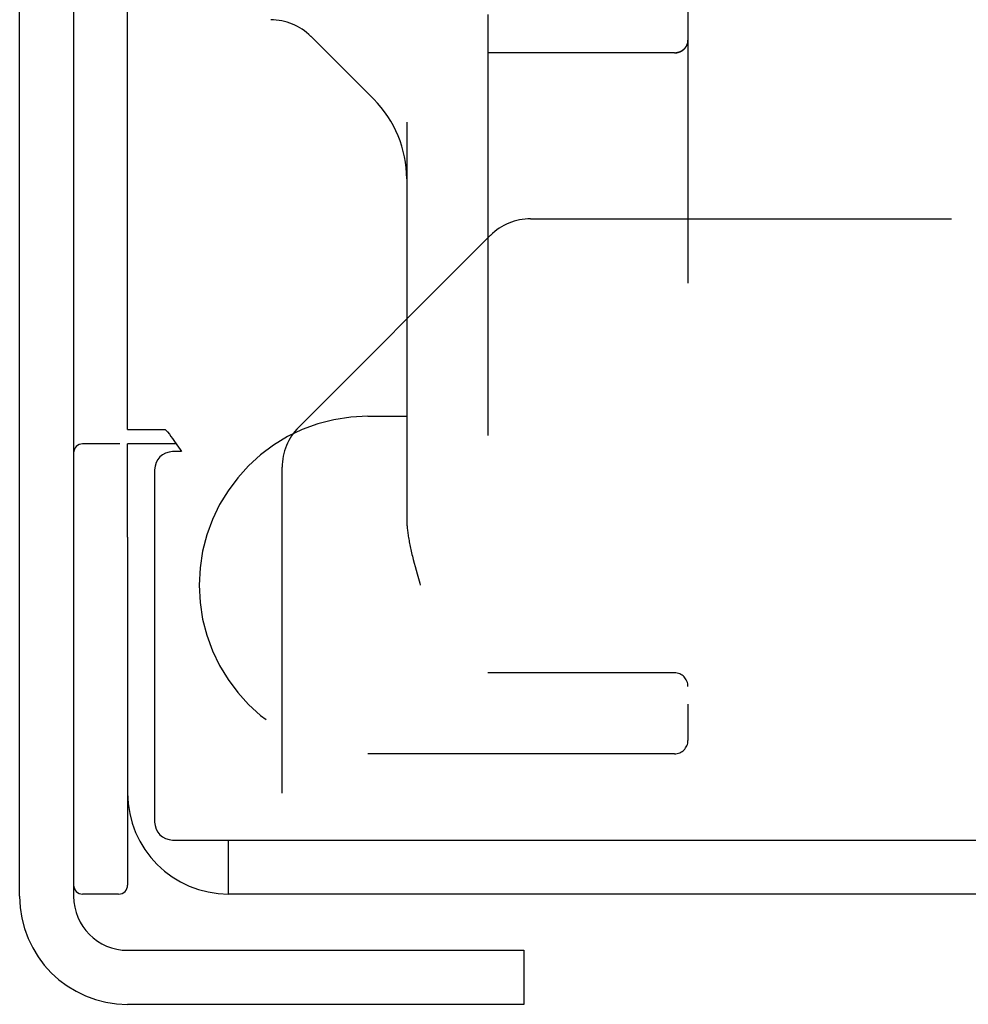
# Model space of a CAD drawing. Header units: inches. Extents: x 0 to 85, y 0 to 55.
# Tile 8 of 15: x 51.7 to 52.8, y 23 to 24.1. Entities that reach past the tile are written whole.
import ezdxf

# ---------------------------------------------------------------- set-up
doc = ezdxf.new("R2010")
doc.units = ezdxf.units.IN
doc.header["$LTSCALE"] = 4.675
doc.header["$MEASUREMENT"] = 0
doc.linetypes.add('HIDDEN', pattern=[0.2, 0.1, -0.1])
doc.layers.get('0').update_dxf_attribs({"linetype": 'CONTINUOUS'})
doc.layers.add('02___PRT_ALL_AXES', color=7, linetype='CONTINUOUS')
doc.layers.add('DEFAULT_2', color=8, linetype='HIDDEN')

msp = doc.modelspace()

# ---------------------------------------------------------------- linework, layer by layer
at = {"color": 7, "linetype": 'Continuous'}
for p, q in [((51.7757, 32.0856), (51.7757, 23.1431)), ((51.8896, 23.6456), (51.8357, 23.6456)), ((51.8357, 23.542), (51.8357, 23.1556)), ((51.9477, 23.1456), (51.9477, 23.2056)), ((51.8357, 23.0831), (52.2757, 23.0831)), ((52.2757, 23.0831), (52.2757, 23.0231))]:
    msp.add_line(p, q, dxfattribs=at)
at = {"color": 3, "linetype": 'Continuous'}
for p, q in [((51.7157, 23.1431), (51.7157, 32.0831)), ((51.8357, 23.6616), (51.8357, 31.5793)), ((51.8357, 23.6616), (51.8774, 23.6616)), ((51.8357, 23.542), (51.8357, 23.6456)), ((51.8957, 23.6369), (51.8857, 23.6369)), ((51.8939, 23.6394), (51.8957, 23.6369)), ((51.8657, 23.6169), (51.8657, 23.2256)), ((51.8857, 23.2056), (59.7237, 23.2056)), ((59.7237, 23.1456), (51.9477, 23.1456)), ((52.2757, 23.0231), (51.8357, 23.0231))]:
    msp.add_line(p, q, dxfattribs=at)
for points in [[(51.8774, 23.6616), (51.8799, 23.6589), (51.882, 23.6564), (51.8838, 23.6539), (51.8855, 23.6516), (51.8871, 23.6493)], [(51.8871, 23.6493), (51.8903, 23.6445), (51.8921, 23.6419), (51.8939, 23.6394)]]:
    msp.add_lwpolyline(points, dxfattribs=at)
at = {"color": 7, "linetype": 'Continuous'}
for centre, radius, start, end in [((51.7857, 23.6356), 0.01, 90, 180), ((51.8257, 23.6356), 0.01, 82.5, 90), ((51.7857, 23.1556), 0.01, 180, 270), ((51.8257, 23.1556), 0.01, 270, 360), ((51.8357, 23.1431), 0.06, 180, 270)]:
    msp.add_arc(centre, radius, start, end, dxfattribs=at)
at = {"color": 3, "linetype": 'Continuous'}
for centre, radius, start, end in [((51.8857, 23.6169), 0.02, 90, 180), ((51.9477, 23.2576), 0.112, 180, 270), ((51.8857, 23.2256), 0.02, 180, 270), ((51.8357, 23.1431), 0.12, 180, 270)]:
    msp.add_arc(centre, radius, start, end, dxfattribs=at)
at = {"layer": '02___PRT_ALL_AXES', "color": 7, "linetype": 'Continuous'}
for p, q in [((51.8257, 23.6456), (51.7857, 23.6456)), ((51.8257, 23.1456), (51.7857, 23.1456))]:
    msp.add_line(p, q, dxfattribs=at)
at = {"layer": 'DEFAULT_2', "color": 8, "linetype": 'HIDDEN'}
for p, q in [((52.4582, 25.2266), (52.4582, 23.3162)), ((52.2357, 24.1225), (52.2357, 23.3912)), ((52.0392, 24.0982), (52.1091, 24.0283)), ((52.4582, 24.0935), (52.4582, 24.0939)), ((52.4432, 24.08), (52.2357, 24.08)), ((52.4432, 24.0798), (52.2357, 24.0798)), ((52.1457, 24.0029), (52.1457, 23.5622)), ((52.2834, 23.8956), (59.6557, 23.8956)), ((52.2388, 23.8772), (52.0257, 23.6641)), ((52.1027, 23.6762), (52.1457, 23.6762)), ((52.0073, 23.2576), (52.0073, 23.6195)), ((52.153, 23.517), (52.154, 23.5131)), ((52.154, 23.5131), (52.155, 23.5092)), ((52.155, 23.5092), (52.1561, 23.5052)), ((52.1561, 23.5052), (52.1573, 23.5011)), ((52.1573, 23.5011), (52.1602, 23.4908)), ((52.1602, 23.4908), (52.1607, 23.4887)), ((52.4432, 23.3912), (52.2357, 23.3912)), ((52.4432, 23.3012), (52.1027, 23.3012))]:
    msp.add_line(p, q, dxfattribs=at)
for points in [[(52.4432, 24.08), (52.4435, 24.08), (52.4437, 24.08), (52.444, 24.08), (52.4443, 24.08), (52.4445, 24.08), (52.4448, 24.08), (52.445, 24.0801), (52.4453, 24.0801), (52.4455, 24.0801), (52.4458, 24.0802), (52.446, 24.0802), (52.4463, 24.0803), (52.4465, 24.0803), (52.4468, 24.0804), (52.4471, 24.0804), (52.4473, 24.0805), (52.4476, 24.0806), (52.4478, 24.0806), (52.4481, 24.0807), (52.4483, 24.0808), (52.4486, 24.0809), (52.4488, 24.081), (52.4491, 24.0811), (52.4493, 24.0812), (52.4496, 24.0813), (52.4498, 24.0814), (52.4501, 24.0815), (52.4503, 24.0816), (52.4506, 24.0818), (52.4508, 24.0819), (52.4511, 24.082), (52.4513, 24.0822), (52.4516, 24.0823), (52.4518, 24.0825), (52.4521, 24.0826), (52.4523, 24.0828), (52.4525, 24.083), (52.4528, 24.0831), (52.453, 24.0833), (52.4532, 24.0835), (52.4535, 24.0837), (52.4537, 24.0839), (52.4539, 24.0841), (52.4541, 24.0843), (52.4544, 24.0846), (52.4546, 24.0848), (52.4548, 24.085), (52.455, 24.0853), (52.4552, 24.0855), (52.4554, 24.0857), (52.4556, 24.086), (52.4558, 24.0863), (52.456, 24.0865), (52.4561, 24.0868), (52.4563, 24.0871), (52.4565, 24.0874), (52.4566, 24.0877), (52.4568, 24.088), (52.4569, 24.0883), (52.4571, 24.0886), (52.4572, 24.0889), (52.4573, 24.0892), (52.4575, 24.0895), (52.4576, 24.0899), (52.4577, 24.0902), (52.4578, 24.0905), (52.4579, 24.0909), (52.4579, 24.0912), (52.458, 24.0915), (52.4581, 24.0919), (52.4581, 24.0922), (52.4582, 24.0926), (52.4582, 24.0929), (52.4582, 24.0933)], [(52.4432, 24.0798), (52.4435, 24.0798), (52.4437, 24.0798), (52.444, 24.0798), (52.4443, 24.0798), (52.4445, 24.0798), (52.4448, 24.0798), (52.445, 24.0799), (52.4453, 24.0799), (52.4455, 24.0799), (52.4458, 24.08), (52.446, 24.08), (52.4463, 24.0801), (52.4465, 24.0801), (52.4468, 24.0802), (52.4471, 24.0802), (52.4473, 24.0803), (52.4476, 24.0804), (52.4478, 24.0804), (52.4481, 24.0805), (52.4483, 24.0806), (52.4486, 24.0807), (52.4488, 24.0808), (52.4491, 24.0809), (52.4493, 24.081), (52.4496, 24.0811), (52.4498, 24.0812), (52.4501, 24.0813), (52.4503, 24.0814), (52.4506, 24.0816), (52.4508, 24.0817), (52.4511, 24.0818), (52.4513, 24.082), (52.4516, 24.0821), (52.4518, 24.0823), (52.4521, 24.0824), (52.4523, 24.0826), (52.4525, 24.0828), (52.4528, 24.083), (52.453, 24.0831), (52.4532, 24.0833), (52.4535, 24.0835), (52.4537, 24.0837), (52.4539, 24.0839), (52.4541, 24.0841), (52.4544, 24.0844), (52.4546, 24.0846), (52.4548, 24.0848), (52.455, 24.0851), (52.4552, 24.0853), (52.4554, 24.0856), (52.4556, 24.0858), (52.4558, 24.0861), (52.456, 24.0864), (52.4561, 24.0866), (52.4563, 24.0869), (52.4565, 24.0872), (52.4566, 24.0875), (52.4568, 24.0878), (52.4569, 24.0881), (52.4571, 24.0884), (52.4572, 24.0887), (52.4573, 24.089), (52.4575, 24.0894), (52.4576, 24.0897), (52.4577, 24.09), (52.4578, 24.0904), (52.4579, 24.0907), (52.4579, 24.091), (52.458, 24.0914), (52.4581, 24.0917), (52.4581, 24.0921), (52.4582, 24.0924), (52.4582, 24.0928), (52.4582, 24.0931)], [(52.4582, 24.0931), (52.4582, 24.0936), (52.4582, 24.094)], [(52.1457, 23.5622), (52.1457, 23.5611), (52.1458, 23.56), (52.1458, 23.5589), (52.1458, 23.5577), (52.1459, 23.5565), (52.146, 23.5553), (52.1461, 23.5541), (52.1462, 23.5528), (52.1463, 23.5515), (52.1465, 23.5502), (52.1466, 23.5488), (52.1468, 23.5474), (52.147, 23.546), (52.1472, 23.5445), (52.1475, 23.543), (52.1477, 23.5415), (52.148, 23.5399), (52.1483, 23.5383), (52.1486, 23.5367), (52.1489, 23.535), (52.1492, 23.5334), (52.1496, 23.5317), (52.1499, 23.5299), (52.1503, 23.5282), (52.1507, 23.5264), (52.1512, 23.5245), (52.1516, 23.5227), (52.152, 23.5208), (52.153, 23.517)]]:
    msp.add_lwpolyline(points, dxfattribs=at)
for centre, radius, start, end in [((51.9946, 24.0536), 0.063, 45, 90), ((52.0207, 23.9399), 0.125, 0, 45), ((52.2834, 23.8326), 0.063, 90, 135), ((52.1027, 23.4887), 0.1875, 90, 270), ((52.0703, 23.6195), 0.063, 135, 180), ((52.4432, 23.3762), 0.015, 0, 90), ((52.4432, 23.3162), 0.015, 270, 360)]:
    msp.add_arc(centre, radius, start, end, dxfattribs=at)

doc.saveas('drawing.dxf')
